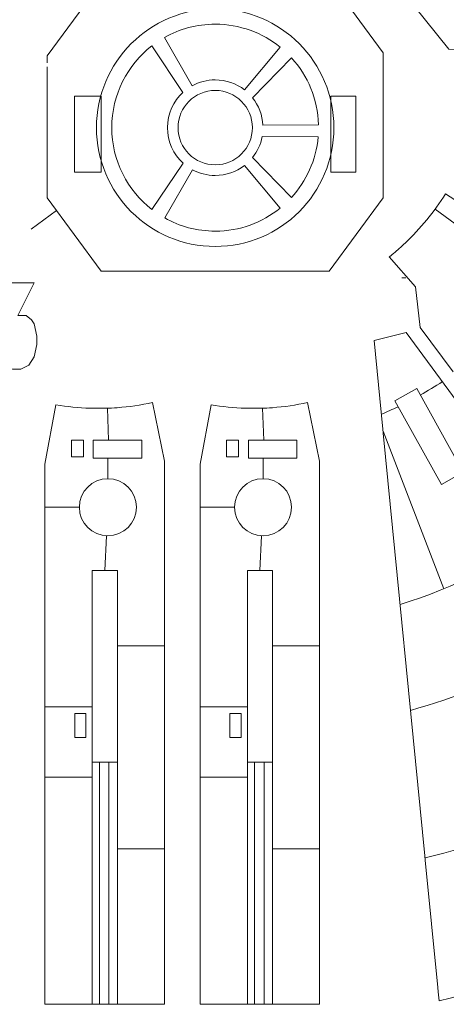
# Model space of a CAD drawing. Header units: inches. Extents: x -7.2 to 7.2, y -5.5 to 5.4.
# Tile 6 of 9: x 0.8 to 3, y -5.3 to -0.2. Entities that reach past the tile are written whole.
import ezdxf

# ---------------------------------------------------------------- set-up
doc = ezdxf.new("R2010")
doc.units = ezdxf.units.IN
doc.header["$MEASUREMENT"] = 0
doc.layers.add('Layer 1', color=7, linetype='Continuous')

msp = doc.modelspace()

# ---------------------------------------------------------------- linework, layer by layer
at = {"layer": 'Layer 1', "color": 1, "lineweight": 9}
for points, knots in [([(2.6504, 0.1526), (2.6504, 0.1526), (3.017, -0.3057), (3.017, -0.3057), (3.017, -0.3057), (3.017, -0.3057), (4.3305, -0.3082), (4.3305, -0.3082)], [0, 0, 0, 0, 0.333333, 0.333333, 0.333333, 0.333333, 1, 1, 1, 1]), ([(1.7935, -0.0943), (2.1368, -0.0943), (2.4152, -0.3726), (2.4152, -0.716), (2.4152, -0.716), (2.4152, -1.0594), (2.1368, -1.3377), (1.7935, -1.3377), (1.7935, -1.3377), (1.4501, -1.3377), (1.1718, -1.0594), (1.1718, -0.716), (1.1718, -0.716), (1.1718, -0.3726), (1.4501, -0.0943), (1.7935, -0.0943)], [0, 0, 0, 0, 0.2, 0.2, 0.2, 0.2, 0.4, 0.4, 0.4, 0.4, 0.6, 0.6, 0.6, 0.6, 1, 1, 1, 1]), ([(1.7935, -0.1745), (1.9225, -0.1745), (2.041, -0.2197), (2.134, -0.295), (2.134, -0.295), (2.134, -0.295), (1.9469, -0.5184), (1.9469, -0.5184), (1.9469, -0.5184), (1.9045, -0.4854), (1.8513, -0.4658), (1.7935, -0.4658), (1.7935, -0.4658), (1.7501, -0.4658), (1.7093, -0.4769), (1.6737, -0.4963), (1.6737, -0.4963), (1.6737, -0.4963), (1.5284, -0.2438), (1.5284, -0.2438), (1.5284, -0.2438), (1.6067, -0.1997), (1.6972, -0.1745), (1.7935, -0.1745)], [0, 0, 0, 0, 0.142857, 0.142857, 0.142857, 0.142857, 0.285714, 0.285714, 0.285714, 0.285714, 0.428571, 0.428571, 0.428571, 0.428571, 0.571429, 0.571429, 0.571429, 0.571429, 0.714286, 0.714286, 0.714286, 0.714286, 1, 1, 1, 1]), ([(1.6251, -0.9011), (1.6251, -0.9011), (1.462, -1.1442), (1.462, -1.1442), (1.462, -1.1442), (1.3343, -1.0451), (1.252, -0.8902), (1.252, -0.716), (1.252, -0.716), (1.252, -0.5421), (1.334, -0.3874), (1.4614, -0.2883), (1.4614, -0.2883), (1.4614, -0.2883), (1.6246, -0.5315), (1.6246, -0.5315), (1.6246, -0.5315), (1.5746, -0.5772), (1.5433, -0.643), (1.5433, -0.716), (1.5433, -0.716), (1.5433, -0.7893), (1.5748, -0.8553), (1.6251, -0.9011)], [0, 0, 0, 0, 0.142857, 0.142857, 0.142857, 0.142857, 0.285714, 0.285714, 0.285714, 0.285714, 0.428571, 0.428571, 0.428571, 0.428571, 0.571429, 0.571429, 0.571429, 0.571429, 0.714286, 0.714286, 0.714286, 0.714286, 1, 1, 1, 1]), ([(2.0433, -0.7034), (2.0433, -0.7034), (2.3347, -0.7005), (2.3347, -0.7005), (2.3347, -0.7005), (2.3309, -0.5661), (2.2782, -0.4439), (2.1936, -0.3512), (2.1936, -0.3512), (2.1936, -0.3512), (1.9892, -0.5602), (1.9892, -0.5602), (1.9892, -0.5602), (2.0208, -0.5998), (2.0407, -0.6494), (2.0433, -0.7034)], [0, 0, 0, 0, 0.2, 0.2, 0.2, 0.2, 0.4, 0.4, 0.4, 0.4, 0.6, 0.6, 0.6, 0.6, 1, 1, 1, 1]), ([(1.7935, -0.5214), (1.901, -0.5214), (1.9881, -0.6085), (1.9881, -0.716), (1.9881, -0.716), (1.9881, -0.8235), (1.901, -0.9106), (1.7935, -0.9106), (1.7935, -0.9106), (1.686, -0.9106), (1.5988, -0.8235), (1.5988, -0.716), (1.5988, -0.716), (1.5988, -0.6085), (1.686, -0.5214), (1.7935, -0.5214)], [0, 0, 0, 0, 0.2, 0.2, 0.2, 0.2, 0.4, 0.4, 0.4, 0.4, 0.6, 0.6, 0.6, 0.6, 1, 1, 1, 1]), ([(2.1929, -1.0815), (2.1929, -1.0815), (1.9886, -0.8726), (1.9886, -0.8726), (1.9886, -0.8726), (2.0137, -0.8413), (2.0315, -0.8039), (2.0393, -0.7628), (2.0393, -0.7628), (2.0393, -0.7628), (2.3328, -0.7643), (2.3328, -0.7643), (2.3328, -0.7643), (2.322, -0.8861), (2.2709, -0.9963), (2.1929, -1.0815)], [0, 0, 0, 0, 0.2, 0.2, 0.2, 0.2, 0.4, 0.4, 0.4, 0.4, 0.6, 0.6, 0.6, 0.6, 1, 1, 1, 1]), ([(1.9462, -0.9142), (1.9462, -0.9142), (2.1333, -1.1375), (2.1333, -1.1375), (2.1333, -1.1375), (2.0404, -1.2126), (1.9222, -1.2575), (1.7935, -1.2575), (1.7935, -1.2575), (1.6974, -1.2575), (1.6072, -1.2324), (1.529, -1.1886), (1.529, -1.1886), (1.529, -1.1886), (1.6743, -0.9361), (1.6743, -0.9361), (1.6743, -0.9361), (1.7098, -0.9553), (1.7503, -0.9662), (1.7935, -0.9662), (1.7935, -0.9662), (1.851, -0.9662), (1.9039, -0.9468), (1.9462, -0.9142)], [0, 0, 0, 0, 0.142857, 0.142857, 0.142857, 0.142857, 0.285714, 0.285714, 0.285714, 0.285714, 0.428571, 0.428571, 0.428571, 0.428571, 0.571429, 0.571429, 0.571429, 0.571429, 0.714286, 0.714286, 0.714286, 0.714286, 1, 1, 1, 1]), ([(0.6896, -1.5278), (0.6896, -1.5278), (0.846, -1.5278), (0.846, -1.5278), (0.846, -1.5278), (0.846, -1.5278), (0.7608, -1.6997), (0.7608, -1.6997), (0.7608, -1.6997), (0.7608, -1.6997), (0.8034, -1.6997), (0.8034, -1.6997), (0.8034, -1.6997), (0.8034, -1.6997), (0.8319, -1.7216), (0.8319, -1.7216), (0.8319, -1.7216), (0.8319, -1.7216), (0.846, -1.743), (0.846, -1.743), (0.846, -1.743), (0.846, -1.743), (0.86, -1.8076), (0.86, -1.8076), (0.86, -1.8076), (0.86, -1.8076), (0.86, -1.8509), (0.86, -1.8509), (0.86, -1.8509), (0.86, -1.8509), (0.846, -1.9155), (0.846, -1.9155), (0.846, -1.9155), (0.846, -1.9155), (0.8174, -1.9582), (0.8174, -1.9582), (0.8174, -1.9582), (0.8174, -1.9582), (0.7748, -1.9802), (0.7748, -1.9802), (0.7748, -1.9802), (0.7748, -1.9802), (0.7322, -1.9802), (0.7322, -1.9802), (0.7322, -1.9802), (0.7322, -1.9802), (0.6896, -1.9582), (0.6896, -1.9582), (0.6896, -1.9582), (0.6896, -1.9582), (0.6756, -1.9369), (0.6756, -1.9369), (0.6756, -1.9369), (0.6756, -1.9369), (0.6615, -1.8936), (0.6615, -1.8936)], [0, 0, 0, 0, 0.066667, 0.066667, 0.066667, 0.066667, 0.133333, 0.133333, 0.133333, 0.133333, 0.2, 0.2, 0.2, 0.2, 0.266667, 0.266667, 0.266667, 0.266667, 0.333333, 0.333333, 0.333333, 0.333333, 0.4, 0.4, 0.4, 0.4, 0.466667, 0.466667, 0.466667, 0.466667, 0.533333, 0.533333, 0.533333, 0.533333, 0.6, 0.6, 0.6, 0.6, 0.666667, 0.666667, 0.666667, 0.666667, 0.733333, 0.733333, 0.733333, 0.733333, 0.8, 0.8, 0.8, 0.8, 0.866667, 0.866667, 0.866667, 0.866667, 1, 1, 1, 1]), ([(1.3808, -2.7024), (1.3808, -2.7848), (1.3139, -2.8517), (1.2315, -2.8517), (1.2315, -2.8517), (1.149, -2.8517), (1.0822, -2.7848), (1.0822, -2.7024), (1.0822, -2.7024), (1.0822, -2.6199), (1.149, -2.5531), (1.2315, -2.5531), (1.2315, -2.5531), (1.3139, -2.5531), (1.3808, -2.6199), (1.3808, -2.7024)], [0, 0, 0, 0, 0.2, 0.2, 0.2, 0.2, 0.4, 0.4, 0.4, 0.4, 0.6, 0.6, 0.6, 0.6, 1, 1, 1, 1]), ([(2.1933, -2.7024), (2.1933, -2.7848), (2.1264, -2.8517), (2.044, -2.8517), (2.044, -2.8517), (1.9615, -2.8517), (1.8947, -2.7848), (1.8947, -2.7024), (1.8947, -2.7024), (1.8947, -2.6199), (1.9615, -2.5531), (2.044, -2.5531), (2.044, -2.5531), (2.1264, -2.5531), (2.1933, -2.6199), (2.1933, -2.7024)], [0, 0, 0, 0, 0.2, 0.2, 0.2, 0.2, 0.4, 0.4, 0.4, 0.4, 0.6, 0.6, 0.6, 0.6, 1, 1, 1, 1])]:
    msp.add_open_spline(points, degree=3, knots=knots, dxfattribs=at)
at = {"layer": 'Layer 1', "lineweight": 9}
for points, knots in [([(2.6739, -0.376), (2.6739, -0.376), (2.6739, -0.3236), (2.6739, -0.3236), (2.6739, -0.3236), (2.6739, -0.3236), (2.4094, 0.0351), (2.4094, 0.0351), (2.4094, 0.0351), (2.4094, 0.0351), (1.1899, 0.0351), (1.1899, 0.0351), (1.1899, 0.0351), (1.1899, 0.0351), (0.9131, -0.3403), (0.9131, -0.3403), (0.9131, -0.3403), (0.9131, -0.3403), (0.9131, -0.376), (0.9131, -0.376)], [0, 0, 0, 0, 0.166667, 0.166667, 0.166667, 0.166667, 0.333333, 0.333333, 0.333333, 0.333333, 0.5, 0.5, 0.5, 0.5, 0.666667, 0.666667, 0.666667, 0.666667, 1, 1, 1, 1]), ([(0.9131, -0.3981), (0.9131, -0.3981), (0.9131, -0.819), (0.9131, -0.819), (0.9131, -0.819), (0.9131, -0.819), (0.9131, -0.947), (0.9131, -0.947)], [0, 0, 0, 0, 0.333333, 0.333333, 0.333333, 0.333333, 1, 1, 1, 1]), ([(2.6739, -0.947), (2.6739, -0.947), (2.6739, -0.8329), (2.6739, -0.8329), (2.6739, -0.8329), (2.6739, -0.8329), (2.6739, -0.3981), (2.6739, -0.3981)], [0, 0, 0, 0, 0.333333, 0.333333, 0.333333, 0.333333, 1, 1, 1, 1]), ([(1.0575, -0.9492), (1.0575, -0.9492), (1.0575, -0.5511), (1.0575, -0.5511), (1.0575, -0.5511), (1.0575, -0.5511), (1.1961, -0.5511), (1.1961, -0.5511), (1.1961, -0.5511), (1.1961, -0.5511), (1.1961, -0.9492), (1.1961, -0.9492), (1.1961, -0.9492), (1.1961, -0.9492), (1.0575, -0.9492), (1.0575, -0.9492)], [0, 0, 0, 0, 0.2, 0.2, 0.2, 0.2, 0.4, 0.4, 0.4, 0.4, 0.6, 0.6, 0.6, 0.6, 1, 1, 1, 1]), ([(2.5297, -0.949), (2.5297, -0.949), (2.3997, -0.949), (2.3997, -0.949), (2.3997, -0.949), (2.3997, -0.949), (2.3997, -0.552), (2.3997, -0.552), (2.3997, -0.552), (2.3997, -0.552), (2.5297, -0.552), (2.5297, -0.552), (2.5297, -0.552), (2.5297, -0.552), (2.5297, -0.949), (2.5297, -0.949)], [0, 0, 0, 0, 0.2, 0.2, 0.2, 0.2, 0.4, 0.4, 0.4, 0.4, 0.6, 0.6, 0.6, 0.6, 1, 1, 1, 1]), ([(0.9131, -0.9691), (0.9131, -0.9691), (0.9131, -1.0832), (0.9131, -1.0832), (0.9131, -1.0832), (0.9131, -1.0832), (1.1961, -1.4671), (1.1961, -1.4671), (1.1961, -1.4671), (1.1961, -1.4671), (2.3908, -1.4671), (2.3908, -1.4671), (2.3908, -1.4671), (2.3908, -1.4671), (2.6739, -1.0832), (2.6739, -1.0832), (2.6739, -1.0832), (2.6739, -1.0832), (2.6739, -0.9691), (2.6739, -0.9691)], [0, 0, 0, 0, 0.166667, 0.166667, 0.166667, 0.166667, 0.333333, 0.333333, 0.333333, 0.333333, 0.5, 0.5, 0.5, 0.5, 0.666667, 0.666667, 0.666667, 0.666667, 1, 1, 1, 1]), ([(3.0396, -1.993), (3.0396, -1.993), (2.8673, -1.7617), (2.8673, -1.7617), (2.8673, -1.7617), (2.8673, -1.7617), (2.8427, -1.5486), (2.8427, -1.5486), (2.8427, -1.5486), (2.8427, -1.5486), (2.705, -1.3922), (2.705, -1.3922), (2.705, -1.3922), (2.7257, -1.3758), (2.7451, -1.3592), (2.7648, -1.3416), (2.7648, -1.3416), (2.7724, -1.3347), (2.78, -1.3278), (2.7874, -1.3207), (2.7874, -1.3207), (2.8686, -1.2441), (2.94, -1.1574), (2.9996, -1.0626), (2.9996, -1.0626), (2.9996, -1.0626), (3.5794, -1.436), (3.5794, -1.436)], [0, 0, 0, 0, 0.125, 0.125, 0.125, 0.125, 0.25, 0.25, 0.25, 0.25, 0.375, 0.375, 0.375, 0.375, 0.5, 0.5, 0.5, 0.5, 0.625, 0.625, 0.625, 0.625, 0.75, 0.75, 0.75, 0.75, 1, 1, 1, 1]), ([(3.5511, -2.8166), (3.5511, -2.8166), (2.7936, -1.7871), (2.7936, -1.7871), (2.7936, -1.7871), (2.7936, -1.7871), (2.6255, -1.8303), (2.6255, -1.8303), (2.6255, -1.8303), (2.6255, -1.8303), (2.6711, -2.2931), (2.6711, -2.2931)], [0, 0, 0, 0, 0.25, 0.25, 0.25, 0.25, 0.5, 0.5, 0.5, 0.5, 1, 1, 1, 1]), ([(2.7337, -2.1456), (2.7337, -2.1456), (2.8485, -2.0816), (2.8485, -2.0816), (2.8485, -2.0816), (2.8485, -2.0816), (3.0927, -2.5195), (3.0927, -2.5195), (3.0927, -2.5195), (3.0927, -2.5195), (2.9779, -2.5835), (2.9779, -2.5835), (2.9779, -2.5835), (2.9779, -2.5835), (2.7337, -2.1456), (2.7337, -2.1456)], [0, 0, 0, 0, 0.2, 0.2, 0.2, 0.2, 0.4, 0.4, 0.4, 0.4, 0.6, 0.6, 0.6, 0.6, 1, 1, 1, 1]), ([(1.5277, -3.417), (1.5277, -3.417), (1.5277, -2.4608), (1.5277, -2.4608), (1.5277, -2.4608), (1.5277, -2.4608), (1.4647, -2.1543), (1.4647, -2.1543), (1.4647, -2.1543), (1.404, -2.1677), (1.3426, -2.1767), (1.2809, -2.1813), (1.2809, -2.1813), (1.2609, -2.1827), (1.2409, -2.1836), (1.2209, -2.1841)], [0, 0, 0, 0, 0.2, 0.2, 0.2, 0.2, 0.4, 0.4, 0.4, 0.4, 0.6, 0.6, 0.6, 0.6, 1, 1, 1, 1]), ([(2.3402, -3.417), (2.3402, -3.417), (2.3402, -2.4608), (2.3402, -2.4608), (2.3402, -2.4608), (2.3402, -2.4608), (2.2772, -2.1543), (2.2772, -2.1543), (2.2772, -2.1543), (2.2165, -2.1677), (2.1551, -2.1767), (2.0934, -2.1813), (2.0934, -2.1813), (2.0734, -2.1827), (2.0534, -2.1836), (2.0334, -2.1841)], [0, 0, 0, 0, 0.2, 0.2, 0.2, 0.2, 0.4, 0.4, 0.4, 0.4, 0.6, 0.6, 0.6, 0.6, 1, 1, 1, 1]), ([(0.9018, -2.6913), (0.9018, -2.6913), (0.9018, -2.4771), (0.9018, -2.4771), (0.9018, -2.4771), (0.9018, -2.4771), (0.9593, -2.1657), (0.9593, -2.1657), (0.9593, -2.1657), (1.0187, -2.176), (1.0786, -2.1819), (1.1387, -2.1839), (1.1387, -2.1839), (1.1587, -2.1845), (1.1787, -2.1847), (1.1987, -2.1845)], [0, 0, 0, 0, 0.2, 0.2, 0.2, 0.2, 0.4, 0.4, 0.4, 0.4, 0.6, 0.6, 0.6, 0.6, 1, 1, 1, 1]), ([(1.7143, -2.6913), (1.7143, -2.6913), (1.7143, -2.4771), (1.7143, -2.4771), (1.7143, -2.4771), (1.7143, -2.4771), (1.7718, -2.1657), (1.7718, -2.1657), (1.7718, -2.1657), (1.8312, -2.176), (1.8911, -2.1819), (1.9512, -2.1839), (1.9512, -2.1839), (1.9712, -2.1845), (1.9912, -2.1847), (2.0112, -2.1845)], [0, 0, 0, 0, 0.2, 0.2, 0.2, 0.2, 0.4, 0.4, 0.4, 0.4, 0.6, 0.6, 0.6, 0.6, 1, 1, 1, 1]), ([(1.1496, -3.0339), (1.1496, -3.0339), (1.2812, -3.0339), (1.2812, -3.0339), (1.2812, -3.0339), (1.2812, -3.0339), (1.2812, -4.0356), (1.2812, -4.0356), (1.2812, -4.0356), (1.2812, -4.0356), (1.1496, -4.0356), (1.1496, -4.0356), (1.1496, -4.0356), (1.1496, -4.0356), (1.1496, -3.0339), (1.1496, -3.0339)], [0, 0, 0, 0, 0.2, 0.2, 0.2, 0.2, 0.4, 0.4, 0.4, 0.4, 0.6, 0.6, 0.6, 0.6, 1, 1, 1, 1]), ([(1.9621, -3.0339), (1.9621, -3.0339), (2.0937, -3.0339), (2.0937, -3.0339), (2.0937, -3.0339), (2.0937, -3.0339), (2.0937, -4.0356), (2.0937, -4.0356), (2.0937, -4.0356), (2.0937, -4.0356), (1.9621, -4.0356), (1.9621, -4.0356), (1.9621, -4.0356), (1.9621, -4.0356), (1.9621, -3.0339), (1.9621, -3.0339)], [0, 0, 0, 0, 0.2, 0.2, 0.2, 0.2, 0.4, 0.4, 0.4, 0.4, 0.6, 0.6, 0.6, 0.6, 1, 1, 1, 1]), ([(2.9614, -5.2382), (2.9614, -5.2382), (2.966, -5.2848), (2.966, -5.2848), (2.966, -5.2848), (3.5888, -5.1389), (4.1779, -4.8763), (4.7025, -4.511), (4.7025, -4.511), (4.7235, -4.4964), (4.7444, -4.4815), (4.7652, -4.4666), (4.7652, -4.4666), (4.7652, -4.4666), (4.7407, -4.4333), (4.7407, -4.4333)], [0, 0, 0, 0, 0.2, 0.2, 0.2, 0.2, 0.4, 0.4, 0.4, 0.4, 0.6, 0.6, 0.6, 0.6, 1, 1, 1, 1]), ([(0.9018, -5.2745), (0.9018, -5.2745), (0.9018, -5.3033), (0.9018, -5.3033), (0.9018, -5.3033), (0.9018, -5.3033), (1.5277, -5.3033), (1.5277, -5.3033), (1.5277, -5.3033), (1.5277, -5.3033), (1.5277, -5.2745), (1.5277, -5.2745)], [0, 0, 0, 0, 0.25, 0.25, 0.25, 0.25, 0.5, 0.5, 0.5, 0.5, 1, 1, 1, 1]), ([(1.7143, -5.2745), (1.7143, -5.2745), (1.7143, -5.3033), (1.7143, -5.3033), (1.7143, -5.3033), (1.7143, -5.3033), (2.3402, -5.3033), (2.3402, -5.3033), (2.3402, -5.3033), (2.3402, -5.3033), (2.3402, -5.2745), (2.3402, -5.2745)], [0, 0, 0, 0, 0.25, 0.25, 0.25, 0.25, 0.5, 0.5, 0.5, 0.5, 1, 1, 1, 1])]:
    msp.add_open_spline(points, degree=3, knots=knots, dxfattribs=at)
at = {"layer": 'Layer 1', "color": 1, "lineweight": 9}
for points in [[(2.6739, -0.3981), (2.6739, -0.3981), (2.6739, -0.376), (2.6739, -0.376)], [(0.9131, -0.9691), (0.9131, -0.9691), (0.9131, -0.947), (0.9131, -0.947)], [(2.6739, -0.9691), (2.6739, -0.9691), (2.6739, -0.947), (2.6739, -0.947)], [(0.8295, -1.2474), (0.8295, -1.2474), (0.9621, -1.1497), (0.9621, -1.1497)], [(2.77, -1.501), (2.77, -1.501), (2.7921, -1.501), (2.7921, -1.501)], [(1.1987, -2.1846), (1.1987, -2.1846), (1.2209, -2.1841), (1.2209, -2.1841)], [(2.0112, -2.1846), (2.0112, -2.1846), (2.0334, -2.1841), (2.0334, -2.1841)], [(2.6711, -2.2931), (2.6711, -2.2931), (2.6733, -2.3151), (2.6733, -2.3151)], [(0.9018, -2.7134), (0.9018, -2.7134), (0.9018, -2.6913), (0.9018, -2.6913)], [(1.0822, -2.7024), (1.0822, -2.7024), (0.9018, -2.7024), (0.9018, -2.7024)], [(1.7143, -2.7134), (1.7143, -2.7134), (1.7143, -2.6913), (1.7143, -2.6913)], [(1.8947, -2.7024), (1.8947, -2.7024), (1.7143, -2.7024), (1.7143, -2.7024)], [(1.5277, -3.4391), (1.5277, -3.4391), (1.5277, -3.417), (1.5277, -3.417)], [(2.3402, -3.4391), (2.3402, -3.4391), (2.3402, -3.417), (2.3402, -3.417)], [(1.1872, -4.0356), (1.1872, -4.0356), (1.1872, -5.3033), (1.1872, -5.3033)], [(1.2372, -4.0356), (1.2372, -4.0356), (1.2372, -5.3033), (1.2372, -5.3033)], [(1.9997, -4.0356), (1.9997, -4.0356), (1.9997, -5.3033), (1.9997, -5.3033)], [(2.0497, -4.0356), (2.0497, -4.0356), (2.0497, -5.3033), (2.0497, -5.3033)], [(2.8912, -4.5266), (2.8912, -4.5266), (2.8934, -4.5486), (2.8934, -4.5486)], [(0.9018, -5.2745), (0.9018, -5.2745), (0.9018, -5.2524), (0.9018, -5.2524)], [(1.5277, -5.2745), (1.5277, -5.2745), (1.5277, -5.2524), (1.5277, -5.2524)], [(1.7143, -5.2745), (1.7143, -5.2745), (1.7143, -5.2524), (1.7143, -5.2524)], [(2.3402, -5.2745), (2.3402, -5.2745), (2.3402, -5.2524), (2.3402, -5.2524)], [(2.9592, -5.2161), (2.9592, -5.2161), (2.9614, -5.2381), (2.9614, -5.2381)]]:
    msp.add_open_spline(points, degree=3, dxfattribs=at)
at = {"layer": 'Layer 1', "color": 5, "lineweight": 9}
for points in [[(3.5085, -1.5552), (3.5085, -1.5552), (2.9458, -1.1417), (2.9458, -1.1417)], [(2.9832, -2.0447), (2.9453, -2.0694), (2.9067, -2.093), (2.8672, -2.1152)], [(1.2349, -2.3517), (1.2349, -2.3517), (1.2291, -2.1842), (1.2291, -2.1842)], [(2.0474, -2.3517), (2.0474, -2.3517), (2.0416, -2.1842), (2.0416, -2.1842)], [(2.7508, -2.1762), (2.722, -2.1901), (2.6929, -2.2034), (2.6635, -2.216)], [(2.9905, -3.129), (2.9905, -3.129), (2.6722, -2.3041), (2.6722, -2.3041)], [(1.2315, -2.5531), (1.2315, -2.5531), (1.2315, -2.4454), (1.2315, -2.4454)], [(2.044, -2.5531), (2.044, -2.5531), (2.044, -2.4454), (2.044, -2.4454)], [(3.5577, -2.8256), (3.315, -2.9904), (3.0473, -3.1213), (2.7616, -3.2114)], [(1.2154, -3.0339), (1.2154, -3.0339), (1.2242, -2.8515), (1.2242, -2.8515)], [(2.0279, -3.0339), (2.0279, -3.0339), (2.0367, -2.8515), (2.0367, -2.8515)], [(1.2812, -3.4281), (1.2812, -3.4281), (1.5277, -3.4281), (1.5277, -3.4281)], [(2.0937, -3.4281), (2.0937, -3.4281), (2.3402, -3.4281), (2.3402, -3.4281)], [(3.4895, -3.5006), (3.2765, -3.6103), (3.0512, -3.6994), (2.8162, -3.7653)], [(1.1496, -3.7475), (1.1496, -3.7475), (0.9018, -3.7475), (0.9018, -3.7475)], [(1.9621, -3.7475), (1.9621, -3.7475), (1.7143, -3.7475), (1.7143, -3.7475)], [(4.336, -3.8833), (3.905, -4.1834), (3.4173, -4.4079), (2.8923, -4.5376)], [(1.1496, -4.0356), (1.1496, -4.0356), (1.1496, -5.3033), (1.1496, -5.3033)], [(1.2812, -4.0356), (1.2812, -4.0356), (1.2812, -5.3033), (1.2812, -5.3033)], [(1.9621, -4.0356), (1.9621, -4.0356), (1.9621, -5.3033), (1.9621, -5.3033)], [(2.0937, -4.0356), (2.0937, -4.0356), (2.0937, -5.3033), (2.0937, -5.3033)], [(1.1496, -4.1156), (1.1496, -4.1156), (0.9018, -4.1156), (0.9018, -4.1156)], [(1.9621, -4.1156), (1.9621, -4.1156), (1.7143, -4.1156), (1.7143, -4.1156)], [(1.5277, -4.4906), (1.5277, -4.4906), (1.2812, -4.4906), (1.2812, -4.4906)], [(2.3402, -4.4906), (2.3402, -4.4906), (2.0937, -4.4906), (2.0937, -4.4906)]]:
    msp.add_open_spline(points, degree=3, dxfattribs=at)
at = {"layer": 'Layer 1', "lineweight": 9}
for points in [[(2.6733, -2.3151), (2.6733, -2.3151), (2.8912, -4.5266), (2.8912, -4.5266)], [(0.9018, -2.7134), (0.9018, -2.7134), (0.9018, -5.2524), (0.9018, -5.2524)], [(1.7143, -2.7134), (1.7143, -2.7134), (1.7143, -5.2524), (1.7143, -5.2524)], [(1.5277, -5.2524), (1.5277, -5.2524), (1.5277, -3.4391), (1.5277, -3.4391)], [(2.3402, -5.2524), (2.3402, -5.2524), (2.3402, -3.4391), (2.3402, -3.4391)], [(2.8934, -4.5486), (2.8934, -4.5486), (2.9592, -5.2161), (2.9592, -5.2161)]]:
    msp.add_open_spline(points, degree=3, dxfattribs=at)
at = {"layer": 'Layer 1', "color": 5, "lineweight": 9}
for points in [[(1.103, -2.3517), (1.103, -2.3517), (1.103, -2.4385), (1.103, -2.4385), (1.103, -2.4385), (1.103, -2.4385), (1.0405, -2.4385), (1.0405, -2.4385), (1.0405, -2.4385), (1.0405, -2.4385), (1.0405, -2.3517), (1.0405, -2.3517), (1.0405, -2.3517), (1.0405, -2.3517), (1.103, -2.3517), (1.103, -2.3517)], [(1.4086, -2.4454), (1.4086, -2.4454), (1.4086, -2.3517), (1.4086, -2.3517), (1.4086, -2.3517), (1.4086, -2.3517), (1.1551, -2.3517), (1.1551, -2.3517), (1.1551, -2.3517), (1.1551, -2.3517), (1.1551, -2.4454), (1.1551, -2.4454), (1.1551, -2.4454), (1.1551, -2.4454), (1.4086, -2.4454), (1.4086, -2.4454)], [(1.9155, -2.3517), (1.9155, -2.3517), (1.9155, -2.4385), (1.9155, -2.4385), (1.9155, -2.4385), (1.9155, -2.4385), (1.853, -2.4385), (1.853, -2.4385), (1.853, -2.4385), (1.853, -2.4385), (1.853, -2.3517), (1.853, -2.3517), (1.853, -2.3517), (1.853, -2.3517), (1.9155, -2.3517), (1.9155, -2.3517)], [(2.2211, -2.4454), (2.2211, -2.4454), (2.2211, -2.3517), (2.2211, -2.3517), (2.2211, -2.3517), (2.2211, -2.3517), (1.9676, -2.3517), (1.9676, -2.3517), (1.9676, -2.3517), (1.9676, -2.3517), (1.9676, -2.4454), (1.9676, -2.4454), (1.9676, -2.4454), (1.9676, -2.4454), (2.2211, -2.4454), (2.2211, -2.4454)], [(1.1169, -3.7822), (1.1169, -3.7822), (1.1169, -3.9072), (1.1169, -3.9072), (1.1169, -3.9072), (1.1169, -3.9072), (1.0579, -3.9072), (1.0579, -3.9072), (1.0579, -3.9072), (1.0579, -3.9072), (1.0579, -3.7822), (1.0579, -3.7822), (1.0579, -3.7822), (1.0579, -3.7822), (1.1169, -3.7822), (1.1169, -3.7822)], [(1.9294, -3.7822), (1.9294, -3.7822), (1.9294, -3.9072), (1.9294, -3.9072), (1.9294, -3.9072), (1.9294, -3.9072), (1.8704, -3.9072), (1.8704, -3.9072), (1.8704, -3.9072), (1.8704, -3.9072), (1.8704, -3.7822), (1.8704, -3.7822), (1.8704, -3.7822), (1.8704, -3.7822), (1.9294, -3.7822), (1.9294, -3.7822)]]:
    msp.add_open_spline(points, degree=3, knots=[0, 0, 0, 0, 0.2, 0.2, 0.2, 0.2, 0.4, 0.4, 0.4, 0.4, 0.6, 0.6, 0.6, 0.6, 1, 1, 1, 1], dxfattribs=at)

doc.saveas('drawing.dxf')
